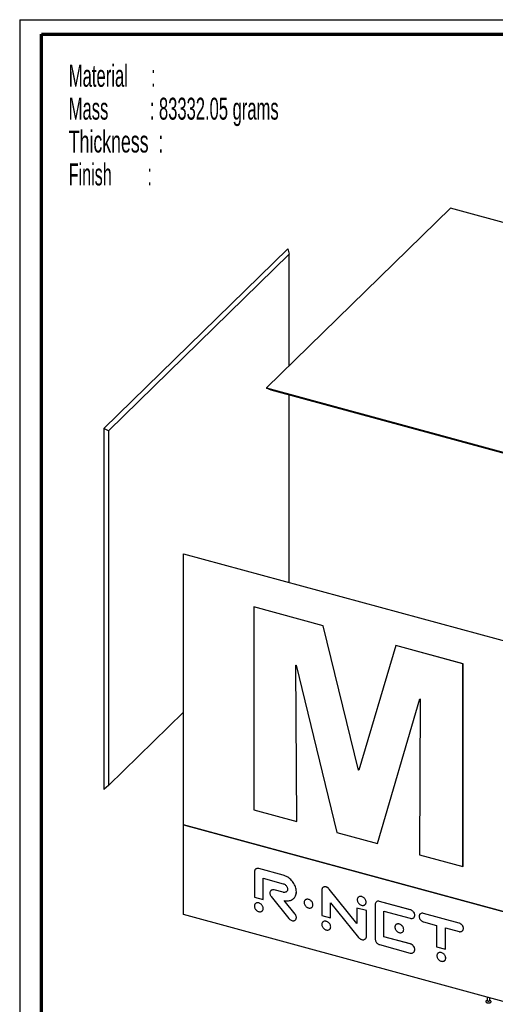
# Paper-space layout 'MA-KB-Kubus Wall Mount expl view' of a CAD drawing. Header units: millimetres. Extents: x 7 to 203, y 7 to 289.
# Tile 10 of 13: x 7 to 50, y 199 to 289. Entities that reach past the tile are written whole.
import ezdxf

# ---------------------------------------------------------------- set-up
doc = ezdxf.new("R2010")
doc.units = ezdxf.units.MM
for name, color, linetype in [('FORMAT', 7, 'Continuous'), ('LAYER2', 7, 'Continuous'), ('LOGO', 7, 'Continuous')]:
    doc.layers.add(name, color=color, linetype=linetype)
doc.styles.add('SLDTEXTSTYLE14', font='TXT', dxfattribs={"width": 0.565172})
doc.styles.add('SLDTEXTSTYLE5', font='TXT', dxfattribs={"width": 0.5675})
doc.styles.add('SLDTEXTSTYLE7', font='TXT', dxfattribs={"width": 0.605})
doc.styles.add('SLDTEXTSTYLE8', font='TXT', dxfattribs={"width": 0.549})

# ---------------------------------------------------------------- blocks, each defined once
blk = doc.blocks.new('SW_NOTE_0_43')
at = {"layer": 'FORMAT', "color": 0, "char_height": 2, "attachment_point": 1}
for s, insert, style in [('Material     :', (0, 2.578), 'SLDTEXTSTYLE5'), ('Mass         : 83332.05 grams', (0, -0.422), 'SLDTEXTSTYLE14'), ('Thickness  :', (0, -3.422), 'SLDTEXTSTYLE7'), ('Finish        :', (0, -6.422), 'SLDTEXTSTYLE8')]:
    blk.add_mtext(s, dxfattribs=dict(at, insert=insert, style=style))

psp = doc.layouts.new('MA-KB-Kubus Wall Mount expl view')

# ---------------------------------------------------------------- linework, layer by layer
at = {"color": 7, "linetype": 'Continuous', "lineweight": 25}
for p, q in [((46.172, 271.818), (29.371, 255.42)), ((78.011, 263.165), (46.172, 271.818)), ((31.329, 268.109), (14.531, 251.715)), ((31.329, 268.109), (31.461, 267.618)), ((31.461, 267.618), (14.958, 251.512)), ((31.461, 257.459), (31.461, 267.618)), ((29.371, 255.42), (61.21, 246.766)), ((29.371, 255.42), (29.371, 255.416)), ((29.371, 255.416), (61.21, 246.763)), ((29.803, 255.211), (29.371, 255.416)), ((61.076, 246.711), (29.803, 255.211)), ((31.461, 237.672), (31.461, 254.76)), ((14.531, 251.715), (14.531, 226.998)), ((14.958, 251.512), (14.531, 251.715)), ((14.958, 251.512), (14.958, 219.145)), ((21.81, 215.578), (21.81, 240.295)), ((21.81, 240.295), (53.642, 231.643)), ((28.216, 235.451), (28.214, 235.449)), ((28.214, 235.449), (28.214, 216.942)), ((34.549, 233.727), (28.214, 235.449)), ((34.551, 233.729), (28.216, 235.451)), ((34.551, 233.729), (34.549, 233.727)), ((37.765, 220.558), (34.549, 233.727)), ((37.767, 220.56), (34.551, 233.729)), ((41.178, 231.926), (37.809, 220.546)), ((41.18, 231.928), (41.178, 231.926)), ((47.31, 230.259), (41.178, 231.926)), ((47.312, 230.261), (41.18, 231.928)), ((32.05, 230.136), (32.093, 230.124)), ((32.137, 215.876), (32.05, 230.136)), ((32.138, 215.877), (32.052, 230.135)), ((32.093, 230.124), (35.788, 214.883)), ((47.312, 230.261), (47.31, 230.259)), ((47.31, 211.752), (47.31, 230.259)), ((47.312, 211.754), (47.312, 230.261)), ((14.531, 227), (14.529, 226.998)), ((14.529, 226.998), (14.529, 218.804)), ((14.531, 226.998), (14.529, 226.998)), ((39.505, 213.873), (43.373, 227.058)), ((39.507, 213.875), (43.374, 227.058)), ((43.416, 227.046), (43.351, 212.828)), ((43.373, 227.058), (43.416, 227.046)), ((14.958, 219.145), (21.81, 225.832)), ((37.767, 220.56), (37.765, 220.558)), ((37.809, 220.546), (37.765, 220.558)), ((37.81, 220.548), (37.767, 220.56)), ((14.958, 219.145), (14.529, 218.804)), ((28.214, 216.942), (32.137, 215.876)), ((21.807, 215.578), (53.642, 206.926)), ((21.807, 207.384), (21.807, 215.578)), ((21.807, 215.578), (21.81, 215.578)), ((53.642, 206.927), (21.81, 215.578)), ((32.138, 215.877), (32.137, 215.876)), ((35.788, 214.883), (39.505, 213.873)), ((39.507, 213.875), (39.505, 213.873)), ((43.351, 212.828), (47.31, 211.752)), ((28.281, 211.283), (28.281, 208.964)), ((28.674, 211.576), (28.673, 211.575)), ((30.894, 210.972), (28.673, 211.575)), ((30.895, 210.972), (28.674, 211.576)), ((47.312, 211.754), (47.31, 211.752)), ((29.082, 210.688), (30.894, 210.195)), ((29.082, 208.746), (29.082, 210.688)), ((29.083, 208.747), (29.083, 210.687)), ((30.895, 210.972), (30.894, 210.972)), ((29.801, 209.592), (29.775, 209.565)), ((29.802, 209.593), (29.776, 209.565)), ((29.802, 209.593), (29.801, 209.592)), ((30.087, 209.639), (30.086, 209.638)), ((30.894, 209.419), (30.086, 209.638)), ((30.895, 209.419), (30.087, 209.639)), ((30.895, 209.419), (30.894, 209.419)), ((32.107, 209.466), (32.106, 209.465)), ((34.423, 209.614), (34.423, 207.295)), ((34.823, 209.898), (34.822, 209.897)), ((35.104, 209.707), (35.103, 209.706)), ((37.628, 206.556), (35.103, 209.706)), ((37.628, 206.559), (35.104, 209.707)), ((28.281, 208.964), (29.082, 208.746)), ((29.083, 208.747), (29.082, 208.746)), ((29.801, 209.033), (31.416, 207.026)), ((31.988, 207.422), (30.988, 208.663)), ((31.989, 207.423), (30.989, 208.663)), ((35.225, 208.451), (37.771, 205.297)), ((35.225, 207.077), (35.225, 208.451)), ((35.226, 207.078), (35.226, 208.45)), ((38.467, 208.516), (38.466, 208.515)), ((42.504, 207.816), (39.677, 208.585)), ((39.678, 208.585), (39.677, 208.585)), ((42.505, 207.817), (39.678, 208.585)), ((29.078, 207.937), (29.077, 207.936)), ((33.621, 208.268), (33.62, 208.267)), ((37.628, 207.977), (37.628, 206.556)), ((38.496, 207.741), (37.628, 207.977)), ((37.629, 207.977), (37.628, 207.977)), ((38.497, 207.742), (37.629, 207.977)), ((38.497, 207.742), (38.496, 207.741)), ((38.496, 205.376), (38.496, 207.741)), ((38.497, 205.377), (38.497, 207.742)), ((39.298, 208.289), (39.298, 205.159)), ((40.099, 205.364), (40.099, 207.693)), ((40.099, 207.693), (42.504, 207.04)), ((40.1, 205.365), (40.1, 207.693)), ((42.505, 207.817), (42.504, 207.816)), ((53.642, 198.732), (21.807, 207.384)), ((31.989, 207.423), (31.988, 207.422)), ((31.988, 206.869), (32.014, 206.897)), ((34.423, 207.295), (35.225, 207.077)), ((35.226, 207.078), (35.225, 207.077)), ((42.909, 207.32), (42.908, 207.319)), ((43.716, 207.488), (43.715, 207.487)), ((46.946, 206.609), (43.715, 207.487)), ((43.715, 206.711), (44.906, 206.387)), ((46.947, 206.61), (43.716, 207.488)), ((46.947, 206.61), (46.946, 206.609)), ((35.236, 206.264), (35.235, 206.263)), ((41.899, 206.018), (41.898, 206.017)), ((44.906, 206.387), (44.906, 204.446)), ((45.707, 204.228), (45.707, 206.169)), ((45.707, 206.169), (46.946, 205.833)), ((45.708, 204.229), (45.708, 206.169)), ((47.35, 206.112), (47.349, 206.111)), ((38.497, 205.377), (38.496, 205.376)), ((40.1, 205.365), (40.099, 205.364)), ((42.504, 204.71), (40.099, 205.364)), ((42.505, 204.711), (40.1, 205.365)), ((39.677, 204.637), (42.504, 203.869)), ((42.505, 204.711), (42.504, 204.71)), ((42.909, 204.181), (42.908, 204.18)), ((44.906, 204.446), (45.707, 204.228)), ((45.708, 204.229), (45.707, 204.228)), ((45.735, 203.41), (45.734, 203.409)), ((49.398, 199.449), (49.398, 199.438)), ((49.518, 199.572), (49.446, 199.523)), ((49.518, 199.853), (49.518, 199.551)), ((49.758, 199.551), (49.758, 199.788)), ((49.829, 199.523), (49.758, 199.572)), ((49.878, 199.438), (49.878, 199.449))]:
    psp.add_line(p, q, dxfattribs=at)
at = {"color": 7, "linetype": 'Continuous', "lineweight": 25, "flags": 128}
for points in [[(49.446, 199.523), (49.433, 199.513), (49.408, 199.485), (49.398, 199.454), (49.403, 199.423), (49.422, 199.394), (49.455, 199.368), (49.5, 199.347), (49.553, 199.333), (49.612, 199.326), (49.672, 199.326), (49.73, 199.334), (49.782, 199.35), (49.825, 199.371), (49.856, 199.398), (49.874, 199.428), (49.877, 199.458), (49.865, 199.489), (49.838, 199.517), (49.829, 199.523)], [(49.398, 199.438), (49.403, 199.413), (49.422, 199.384), (49.455, 199.358), (49.5, 199.337), (49.553, 199.323), (49.612, 199.315), (49.672, 199.316), (49.73, 199.324), (49.782, 199.34), (49.825, 199.361), (49.856, 199.388), (49.874, 199.417), (49.878, 199.438)], [(49.518, 199.551), (49.518, 199.549), (49.526, 199.528), (49.549, 199.51), (49.582, 199.497), (49.621, 199.49), (49.663, 199.491), (49.701, 199.499), (49.732, 199.514), (49.752, 199.533), (49.758, 199.551)]]:
    psp.add_lwpolyline(points, dxfattribs=at)
at = {"color": 7, "linetype": 'Continuous', "lineweight": 25}
for points, knots in [([(28.673, 211.575), (28.633, 211.583), (28.554, 211.597), (28.449, 211.572), (28.371, 211.521), (28.319, 211.452), (28.287, 211.374), (28.283, 211.314), (28.281, 211.283)], [0, 0, 0, 0, 0.19038, 0.373258, 0.555102, 0.699861, 0.847594, 1, 1, 1, 1]), ([(28.674, 211.576), (28.634, 211.584), (28.555, 211.598), (28.451, 211.572), (28.389, 211.538), (28.368, 211.51), (28.367, 211.509)], [0, 0, 0, 0, 0.336451, 0.659646, 0.981012, 1, 1, 1, 1]), ([(32.106, 209.465), (32.102, 209.537), (32.094, 209.68), (32.035, 209.899), (31.943, 210.109), (31.821, 210.309), (31.673, 210.491), (31.503, 210.653), (31.314, 210.791), (31.109, 210.903), (30.967, 210.948), (30.894, 210.972)], [0, 0, 0, 0, 0.1158861, 0.2286077, 0.3394536, 0.4493269, 0.5588902, 0.6667713, 0.7755808, 0.8862275, 1, 1, 1, 1]), ([(30.894, 210.195), (30.935, 210.181), (31.014, 210.153), (31.122, 210.072), (31.203, 209.98), (31.258, 209.885), (31.292, 209.79), (31.296, 209.728), (31.298, 209.697)], [0, 0, 0, 0, 0.191626, 0.376331, 0.55856, 0.702336, 0.848534, 1, 1, 1, 1]), ([(32.107, 209.466), (32.103, 209.538), (32.095, 209.681), (32.036, 209.899), (31.944, 210.11), (31.822, 210.31), (31.674, 210.492), (31.504, 210.654), (31.315, 210.791), (31.11, 210.903), (30.967, 210.949), (30.895, 210.972)], [0, 0, 0, 0, 0.1158861, 0.2286077, 0.3394536, 0.4493269, 0.5588902, 0.6667713, 0.7755808, 0.8862275, 1, 1, 1, 1]), ([(29.768, 209.557), (29.754, 209.544), (29.716, 209.508), (29.686, 209.421), (29.679, 209.316), (29.7, 209.214), (29.738, 209.12), (29.78, 209.062), (29.801, 209.033)], [0, 0, 0, 0, 0.112899, 0.315761, 0.516684, 0.675042, 0.835273, 1, 1, 1, 1]), ([(30.086, 209.638), (30.057, 209.644), (29.999, 209.655), (29.898, 209.644), (29.838, 209.612), (29.801, 209.592)], [0, 0, 0, 0, 0.271618, 0.54956, 1, 1, 1, 1]), ([(30.087, 209.639), (30.058, 209.645), (30, 209.656), (29.899, 209.645), (29.839, 209.612), (29.802, 209.593)], [0, 0, 0, 0, 0.271618, 0.54956, 1, 1, 1, 1]), ([(31.298, 209.697), (31.295, 209.659), (31.288, 209.584), (31.234, 209.494), (31.161, 209.436), (31.077, 209.407), (30.989, 209.399), (30.926, 209.412), (30.894, 209.419)], [0, 0, 0, 0, 0.191474, 0.375688, 0.557765, 0.70178, 0.848365, 1, 1, 1, 1]), ([(31.197, 209.473), (31.183, 209.46), (31.15, 209.431), (31.078, 209.408), (30.99, 209.4), (30.927, 209.413), (30.895, 209.419)], [0, 0, 0, 0, 0.18993, 0.453731, 0.72224, 1, 1, 1, 1]), ([(31.876, 208.866), (31.904, 208.896), (31.971, 208.964), (32.043, 209.102), (32.096, 209.272), (32.102, 209.4), (32.106, 209.465)], [0, 0, 0, 0, 0.194852, 0.454318, 0.721153, 1, 1, 1, 1]), ([(31.877, 208.867), (31.905, 208.896), (31.972, 208.965), (32.044, 209.102), (32.097, 209.273), (32.103, 209.401), (32.107, 209.466)], [0, 0, 0, 0, 0.194852, 0.454318, 0.721153, 1, 1, 1, 1]), ([(34.822, 209.897), (34.782, 209.904), (34.703, 209.919), (34.596, 209.896), (34.516, 209.847), (34.462, 209.781), (34.43, 209.704), (34.426, 209.644), (34.423, 209.614)], [0, 0, 0, 0, 0.191397, 0.37533, 0.557176, 0.701182, 0.847967, 1, 1, 1, 1]), ([(34.823, 209.898), (34.783, 209.906), (34.703, 209.921), (34.598, 209.896), (34.535, 209.865), (34.514, 209.839), (34.514, 209.838)], [0, 0, 0, 0, 0.340272, 0.667275, 0.990568, 1, 1, 1, 1]), ([(35.103, 209.706), (35.081, 209.73), (35.038, 209.779), (34.966, 209.834), (34.893, 209.874), (34.846, 209.889), (34.822, 209.897)], [0, 0, 0, 0, 0.27564, 0.550318, 0.770569, 1, 1, 1, 1]), ([(35.104, 209.707), (35.082, 209.731), (35.039, 209.78), (34.967, 209.835), (34.894, 209.875), (34.847, 209.89), (34.823, 209.898)], [0, 0, 0, 0, 0.27564, 0.550318, 0.770569, 1, 1, 1, 1]), ([(29.077, 207.936), (29.074, 207.972), (29.069, 208.043), (29.026, 208.149), (28.962, 208.247), (28.879, 208.332), (28.781, 208.399), (28.674, 208.442), (28.566, 208.457), (28.468, 208.443), (28.395, 208.412), (28.364, 208.378), (28.353, 208.366)], [0, 0, 0, 0, 0.107577, 0.211604, 0.314251, 0.416922, 0.521021, 0.62872, 0.736511, 0.840664, 0.94336, 1, 1, 1, 1]), ([(29.078, 207.937), (29.075, 207.973), (29.07, 208.043), (29.027, 208.15), (28.963, 208.248), (28.88, 208.333), (28.782, 208.399), (28.674, 208.442), (28.567, 208.458), (28.469, 208.444), (28.396, 208.413), (28.365, 208.379), (28.354, 208.367)], [0, 0, 0, 0, 0.107577, 0.211604, 0.314251, 0.416922, 0.521021, 0.62872, 0.736511, 0.840664, 0.94336, 1, 1, 1, 1]), ([(30.988, 208.663), (31.057, 208.651), (31.192, 208.629), (31.384, 208.636), (31.562, 208.671), (31.717, 208.739), (31.821, 208.803), (31.863, 208.851), (31.869, 208.858)], [0, 0, 0, 0, 0.202903, 0.399712, 0.591882, 0.780841, 0.968167, 1, 1, 1, 1]), ([(32.896, 208.696), (32.886, 208.687), (32.854, 208.658), (32.821, 208.587), (32.815, 208.52), (32.812, 208.486)], [0, 0, 0, 0, 0.178554, 0.582556, 1, 1, 1, 1]), ([(32.812, 208.486), (32.815, 208.45), (32.821, 208.38), (32.864, 208.273), (32.928, 208.175), (33.011, 208.091), (33.109, 208.024), (33.216, 207.981), (33.324, 207.965), (33.421, 207.98), (33.491, 208.009), (33.52, 208.04), (33.529, 208.049)], [0, 0, 0, 0, 0.108895, 0.214241, 0.318239, 0.422287, 0.527769, 0.636837, 0.74585, 0.851229, 0.955166, 1, 1, 1, 1]), ([(33.62, 208.267), (33.617, 208.302), (33.612, 208.373), (33.569, 208.48), (33.505, 208.578), (33.422, 208.662), (33.324, 208.729), (33.216, 208.772), (33.109, 208.788), (33.011, 208.773), (32.941, 208.744), (32.912, 208.713), (32.903, 208.704)], [0, 0, 0, 0, 0.108891, 0.214241, 0.318201, 0.422157, 0.527512, 0.636466, 0.745474, 0.850932, 0.954999, 1, 1, 1, 1]), ([(33.621, 208.268), (33.618, 208.303), (33.613, 208.374), (33.57, 208.481), (33.506, 208.578), (33.423, 208.663), (33.325, 208.73), (33.217, 208.773), (33.11, 208.789), (33.012, 208.774), (32.942, 208.745), (32.913, 208.714), (32.904, 208.705)], [0, 0, 0, 0, 0.108891, 0.214241, 0.318201, 0.422157, 0.527512, 0.636466, 0.745474, 0.850932, 0.954999, 1, 1, 1, 1]), ([(37.741, 208.945), (37.731, 208.936), (37.699, 208.907), (37.667, 208.836), (37.661, 208.769), (37.658, 208.735)], [0, 0, 0, 0, 0.178313, 0.582161, 1, 1, 1, 1]), ([(37.658, 208.735), (37.66, 208.699), (37.666, 208.628), (37.709, 208.522), (37.773, 208.424), (37.856, 208.339), (37.954, 208.273), (38.062, 208.23), (38.17, 208.214), (38.267, 208.228), (38.337, 208.257), (38.366, 208.288), (38.375, 208.298)], [0, 0, 0, 0, 0.109042, 0.214364, 0.318245, 0.422178, 0.527633, 0.636811, 0.745861, 0.851203, 0.955051, 1, 1, 1, 1]), ([(38.466, 208.515), (38.463, 208.551), (38.457, 208.622), (38.414, 208.729), (38.351, 208.826), (38.268, 208.911), (38.169, 208.978), (38.062, 209.021), (37.954, 209.037), (37.857, 209.022), (37.786, 208.993), (37.757, 208.962), (37.749, 208.953)], [0, 0, 0, 0, 0.1090095, 0.2143492, 0.318237, 0.4221248, 0.5274645, 0.636474, 0.7456124, 0.8510651, 0.9550385, 1, 1, 1, 1]), ([(38.467, 208.516), (38.464, 208.552), (38.458, 208.623), (38.415, 208.729), (38.352, 208.827), (38.269, 208.912), (38.17, 208.979), (38.063, 209.022), (37.955, 209.038), (37.858, 209.023), (37.787, 208.994), (37.758, 208.963), (37.75, 208.954)], [0, 0, 0, 0, 0.1090095, 0.2143492, 0.318237, 0.4221248, 0.5274645, 0.636474, 0.7456124, 0.8510651, 0.9550385, 1, 1, 1, 1]), ([(38.382, 208.305), (38.392, 208.314), (38.424, 208.343), (38.457, 208.414), (38.463, 208.481), (38.466, 208.515)], [0, 0, 0, 0, 0.1780034, 0.5818318, 1, 1, 1, 1]), ([(38.383, 208.306), (38.393, 208.315), (38.425, 208.344), (38.458, 208.415), (38.464, 208.482), (38.467, 208.516)], [0, 0, 0, 0, 0.1780034, 0.5818318, 1, 1, 1, 1]), ([(39.677, 208.585), (39.637, 208.592), (39.56, 208.606), (39.457, 208.58), (39.371, 208.52), (39.31, 208.422), (39.302, 208.334), (39.298, 208.289)], [0, 0, 0, 0, 0.19127, 0.372686, 0.553068, 0.771028, 1, 1, 1, 1]), ([(39.678, 208.585), (39.639, 208.593), (39.561, 208.607), (39.461, 208.584), (39.414, 208.546), (39.393, 208.528)], [0, 0, 0, 0, 0.36193, 0.705216, 1, 1, 1, 1]), ([(28.344, 208.357), (28.337, 208.351), (28.309, 208.324), (28.279, 208.257), (28.273, 208.19), (28.27, 208.156)], [0, 0, 0, 0, 0.128781, 0.557084, 1, 1, 1, 1]), ([(28.27, 208.156), (28.272, 208.12), (28.278, 208.049), (28.321, 207.942), (28.385, 207.845), (28.468, 207.76), (28.566, 207.693), (28.673, 207.65), (28.781, 207.634), (28.878, 207.649), (28.945, 207.676), (28.971, 207.703), (28.977, 207.709)], [0, 0, 0, 0, 0.11074, 0.217773, 0.323339, 0.428904, 0.535937, 0.646694, 0.757357, 0.864335, 0.969874, 1, 1, 1, 1]), ([(28.986, 207.718), (28.999, 207.73), (29.034, 207.761), (29.068, 207.835), (29.074, 207.902), (29.077, 207.936)], [0, 0, 0, 0, 0.216827, 0.601746, 1, 1, 1, 1]), ([(28.987, 207.719), (28.999, 207.73), (29.035, 207.762), (29.069, 207.836), (29.075, 207.903), (29.078, 207.937)], [0, 0, 0, 0, 0.216827, 0.601746, 1, 1, 1, 1]), ([(33.536, 208.057), (33.546, 208.066), (33.578, 208.094), (33.611, 208.166), (33.617, 208.233), (33.62, 208.267)], [0, 0, 0, 0, 0.178705, 0.58248, 1, 1, 1, 1]), ([(33.537, 208.058), (33.547, 208.066), (33.579, 208.095), (33.612, 208.167), (33.618, 208.234), (33.621, 208.268)], [0, 0, 0, 0, 0.178705, 0.58248, 1, 1, 1, 1]), ([(42.908, 207.319), (42.904, 207.359), (42.898, 207.437), (42.844, 207.556), (42.771, 207.653), (42.687, 207.729), (42.598, 207.785), (42.536, 207.806), (42.504, 207.816)], [0, 0, 0, 0, 0.19137, 0.375498, 0.557535, 0.701569, 0.848228, 1, 1, 1, 1]), ([(42.909, 207.32), (42.905, 207.36), (42.898, 207.438), (42.845, 207.557), (42.772, 207.654), (42.688, 207.729), (42.599, 207.785), (42.537, 207.807), (42.505, 207.817)], [0, 0, 0, 0, 0.19137, 0.375498, 0.557535, 0.701569, 0.848228, 1, 1, 1, 1]), ([(43.715, 207.487), (43.674, 207.495), (43.595, 207.51), (43.487, 207.488), (43.406, 207.441), (43.351, 207.375), (43.318, 207.299), (43.313, 207.239), (43.311, 207.209)], [0, 0, 0, 0, 0.191724, 0.376421, 0.558585, 0.702315, 0.8485, 1, 1, 1, 1]), ([(43.716, 207.488), (43.675, 207.496), (43.596, 207.511), (43.49, 207.488), (43.425, 207.457), (43.402, 207.429), (43.4, 207.427)], [0, 0, 0, 0, 0.334709, 0.657149, 0.97517, 1, 1, 1, 1]), ([(31.416, 207.026), (31.447, 206.992), (31.508, 206.926), (31.622, 206.857), (31.731, 206.822), (31.83, 206.815), (31.916, 206.828), (31.963, 206.856), (31.988, 206.869)], [0, 0, 0, 0, 0.191311, 0.3760839, 0.5586429, 0.7026681, 0.8489022, 1, 1, 1, 1]), ([(32.021, 206.904), (32.035, 206.917), (32.073, 206.952), (32.103, 207.038), (32.109, 207.141), (32.088, 207.242), (32.05, 207.336), (32.009, 207.393), (31.988, 207.422)], [0, 0, 0, 0, 0.112634, 0.315264, 0.515285, 0.673216, 0.833812, 1, 1, 1, 1]), ([(32.022, 206.905), (32.036, 206.918), (32.074, 206.953), (32.104, 207.039), (32.11, 207.142), (32.089, 207.243), (32.051, 207.337), (32.01, 207.394), (31.989, 207.423)], [0, 0, 0, 0, 0.112634, 0.315264, 0.515285, 0.673216, 0.833812, 1, 1, 1, 1]), ([(34.511, 206.692), (34.501, 206.683), (34.469, 206.654), (34.436, 206.583), (34.43, 206.516), (34.427, 206.482)], [0, 0, 0, 0, 0.1774627, 0.5819023, 1, 1, 1, 1]), ([(35.235, 206.263), (35.232, 206.298), (35.227, 206.369), (35.184, 206.476), (35.12, 206.573), (35.037, 206.658), (34.939, 206.725), (34.831, 206.768), (34.724, 206.784), (34.626, 206.769), (34.556, 206.74), (34.527, 206.709), (34.518, 206.699)], [0, 0, 0, 0, 0.108852, 0.214129, 0.318029, 0.421964, 0.52734, 0.636332, 0.745321, 0.850735, 0.954724, 1, 1, 1, 1]), ([(35.236, 206.264), (35.233, 206.299), (35.228, 206.37), (35.185, 206.477), (35.121, 206.574), (35.038, 206.659), (34.94, 206.726), (34.832, 206.769), (34.725, 206.784), (34.627, 206.77), (34.557, 206.741), (34.528, 206.71), (34.519, 206.7)], [0, 0, 0, 0, 0.108852, 0.214129, 0.318029, 0.421964, 0.52734, 0.636332, 0.745321, 0.850735, 0.954724, 1, 1, 1, 1]), ([(42.504, 207.04), (42.544, 207.032), (42.624, 207.017), (42.731, 207.039), (42.813, 207.087), (42.868, 207.153), (42.901, 207.229), (42.906, 207.288), (42.908, 207.319)], [0, 0, 0, 0, 0.191731, 0.376466, 0.558674, 0.702416, 0.848575, 1, 1, 1, 1]), ([(42.82, 207.102), (42.836, 207.119), (42.871, 207.155), (42.902, 207.23), (42.906, 207.289), (42.909, 207.32)], [0, 0, 0, 0, 0.303044, 0.645355, 1, 1, 1, 1]), ([(43.311, 207.209), (43.315, 207.169), (43.322, 207.09), (43.375, 206.972), (43.448, 206.874), (43.532, 206.799), (43.62, 206.742), (43.683, 206.721), (43.715, 206.711)], [0, 0, 0, 0, 0.191505, 0.375765, 0.557848, 0.701833, 0.848378, 1, 1, 1, 1]), ([(47.349, 206.111), (47.346, 206.151), (47.339, 206.23), (47.286, 206.348), (47.213, 206.446), (47.129, 206.521), (47.041, 206.577), (46.978, 206.598), (46.946, 206.609)], [0, 0, 0, 0, 0.191462, 0.375668, 0.557702, 0.701679, 0.848266, 1, 1, 1, 1]), ([(47.35, 206.112), (47.347, 206.152), (47.34, 206.231), (47.286, 206.349), (47.214, 206.447), (47.13, 206.522), (47.041, 206.578), (46.979, 206.599), (46.947, 206.61)], [0, 0, 0, 0, 0.191462, 0.375668, 0.557702, 0.701679, 0.848266, 1, 1, 1, 1]), ([(34.427, 206.482), (34.43, 206.446), (34.436, 206.376), (34.479, 206.269), (34.543, 206.171), (34.626, 206.086), (34.724, 206.019), (34.831, 205.976), (34.939, 205.961), (35.036, 205.975), (35.106, 206.004), (35.135, 206.035), (35.144, 206.045)], [0, 0, 0, 0, 0.109042, 0.214468, 0.318485, 0.422503, 0.527918, 0.636893, 0.745871, 0.851247, 0.955212, 1, 1, 1, 1]), ([(35.152, 206.052), (35.161, 206.061), (35.194, 206.09), (35.226, 206.162), (35.232, 206.229), (35.235, 206.263)], [0, 0, 0, 0, 0.178895, 0.582489, 1, 1, 1, 1]), ([(35.153, 206.053), (35.162, 206.062), (35.195, 206.091), (35.227, 206.162), (35.233, 206.23), (35.236, 206.264)], [0, 0, 0, 0, 0.178895, 0.582489, 1, 1, 1, 1]), ([(41.174, 206.447), (41.164, 206.438), (41.132, 206.409), (41.1, 206.337), (41.094, 206.27), (41.091, 206.236)], [0, 0, 0, 0, 0.179529, 0.582991, 1, 1, 1, 1]), ([(41.091, 206.236), (41.093, 206.2), (41.099, 206.13), (41.142, 206.023), (41.206, 205.926), (41.289, 205.841), (41.387, 205.774), (41.494, 205.731), (41.602, 205.716), (41.699, 205.73), (41.77, 205.759), (41.799, 205.79), (41.807, 205.8)], [0, 0, 0, 0, 0.1088577, 0.2141361, 0.3180377, 0.421993, 0.527434, 0.6365655, 0.7455565, 0.850951, 0.9549154, 1, 1, 1, 1]), ([(41.898, 206.017), (41.895, 206.053), (41.89, 206.123), (41.847, 206.23), (41.783, 206.328), (41.7, 206.412), (41.602, 206.479), (41.494, 206.523), (41.387, 206.538), (41.289, 206.523), (41.219, 206.494), (41.19, 206.463), (41.182, 206.454)], [0, 0, 0, 0, 0.108911, 0.2143, 0.318322, 0.422353, 0.527771, 0.636751, 0.745872, 0.851337, 0.955358, 1, 1, 1, 1]), ([(41.899, 206.018), (41.896, 206.053), (41.891, 206.124), (41.848, 206.231), (41.784, 206.329), (41.701, 206.413), (41.603, 206.48), (41.495, 206.523), (41.388, 206.539), (41.29, 206.524), (41.22, 206.495), (41.191, 206.464), (41.183, 206.455)], [0, 0, 0, 0, 0.108911, 0.2143, 0.318322, 0.422353, 0.527771, 0.636751, 0.745872, 0.851337, 0.955358, 1, 1, 1, 1]), ([(41.815, 205.807), (41.825, 205.816), (41.857, 205.845), (41.889, 205.916), (41.895, 205.983), (41.898, 206.017)], [0, 0, 0, 0, 0.178002, 0.582162, 1, 1, 1, 1]), ([(41.816, 205.808), (41.826, 205.817), (41.858, 205.846), (41.89, 205.917), (41.896, 205.984), (41.899, 206.018)], [0, 0, 0, 0, 0.178002, 0.582162, 1, 1, 1, 1]), ([(46.946, 205.833), (46.986, 205.825), (47.066, 205.809), (47.172, 205.833), (47.237, 205.864), (47.259, 205.891), (47.261, 205.893)], [0, 0, 0, 0, 0.33497, 0.657523, 0.975602, 1, 1, 1, 1]), ([(47.262, 205.894), (47.278, 205.911), (47.312, 205.948), (47.344, 206.022), (47.348, 206.082), (47.35, 206.112)], [0, 0, 0, 0, 0.30353, 0.645529, 1, 1, 1, 1]), ([(47.268, 205.902), (47.281, 205.916), (47.313, 205.95), (47.343, 206.022), (47.347, 206.081), (47.349, 206.111)], [0, 0, 0, 0, 0.269978, 0.628453, 1, 1, 1, 1]), ([(37.771, 205.297), (37.794, 205.272), (37.841, 205.221), (37.921, 205.166), (38, 205.124), (38.05, 205.108), (38.074, 205.1)], [0, 0, 0, 0, 0.269501, 0.552179, 0.777536, 1, 1, 1, 1]), ([(38.074, 205.1), (38.116, 205.092), (38.197, 205.076), (38.307, 205.099), (38.378, 205.132), (38.404, 205.162), (38.408, 205.167)], [0, 0, 0, 0, 0.319887, 0.633923, 0.944665, 1, 1, 1, 1]), ([(38.415, 205.175), (38.427, 205.187), (38.458, 205.218), (38.489, 205.286), (38.494, 205.346), (38.496, 205.376)], [0, 0, 0, 0, 0.239433, 0.615244, 1, 1, 1, 1]), ([(38.416, 205.176), (38.428, 205.188), (38.459, 205.219), (38.49, 205.287), (38.495, 205.347), (38.497, 205.377)], [0, 0, 0, 0, 0.239433, 0.615244, 1, 1, 1, 1]), ([(39.298, 205.159), (39.301, 205.118), (39.307, 205.037), (39.354, 204.915), (39.42, 204.811), (39.499, 204.73), (39.584, 204.67), (39.646, 204.648), (39.677, 204.637)], [0, 0, 0, 0, 0.193583, 0.382641, 0.566739, 0.708927, 0.851593, 1, 1, 1, 1]), ([(42.908, 204.18), (42.904, 204.221), (42.897, 204.303), (42.844, 204.427), (42.772, 204.533), (42.688, 204.615), (42.599, 204.677), (42.536, 204.699), (42.504, 204.71)], [0, 0, 0, 0, 0.189366, 0.377448, 0.563839, 0.70878, 0.853128, 1, 1, 1, 1]), ([(42.504, 203.869), (42.544, 203.862), (42.625, 203.848), (42.733, 203.879), (42.813, 203.935), (42.867, 204.007), (42.901, 204.087), (42.906, 204.149), (42.908, 204.18)], [0, 0, 0, 0, 0.185914, 0.369477, 0.555125, 0.702673, 0.850942, 1, 1, 1, 1]), ([(42.909, 204.181), (42.905, 204.222), (42.898, 204.304), (42.845, 204.428), (42.773, 204.533), (42.689, 204.616), (42.6, 204.678), (42.537, 204.7), (42.505, 204.711)], [0, 0, 0, 0, 0.189366, 0.377448, 0.563839, 0.70878, 0.853128, 1, 1, 1, 1]), ([(42.816, 203.945), (42.834, 203.966), (42.869, 204.008), (42.902, 204.089), (42.906, 204.15), (42.909, 204.181)], [0, 0, 0, 0, 0.32805, 0.663133, 1, 1, 1, 1]), ([(45.734, 203.409), (45.731, 203.445), (45.726, 203.516), (45.683, 203.622), (45.619, 203.72), (45.536, 203.805), (45.438, 203.872), (45.33, 203.915), (45.223, 203.93), (45.125, 203.916), (45.052, 203.885), (45.021, 203.851), (45.01, 203.839)], [0, 0, 0, 0, 0.107573, 0.211582, 0.314201, 0.416851, 0.520963, 0.628735, 0.736638, 0.840824, 0.943505, 1, 1, 1, 1]), ([(45.735, 203.41), (45.732, 203.446), (45.727, 203.516), (45.684, 203.623), (45.62, 203.721), (45.537, 203.806), (45.439, 203.872), (45.331, 203.915), (45.224, 203.931), (45.126, 203.917), (45.053, 203.886), (45.022, 203.852), (45.011, 203.84)], [0, 0, 0, 0, 0.107573, 0.211582, 0.314201, 0.416851, 0.520963, 0.628735, 0.736638, 0.840824, 0.943505, 1, 1, 1, 1]), ([(45.001, 203.83), (44.994, 203.824), (44.966, 203.798), (44.936, 203.73), (44.93, 203.663), (44.927, 203.629)], [0, 0, 0, 0, 0.129218, 0.557276, 1, 1, 1, 1]), ([(44.927, 203.629), (44.929, 203.593), (44.935, 203.522), (44.978, 203.415), (45.042, 203.318), (45.125, 203.233), (45.223, 203.166), (45.33, 203.123), (45.438, 203.107), (45.535, 203.122), (45.605, 203.151), (45.634, 203.182), (45.643, 203.191)], [0, 0, 0, 0, 0.109084, 0.214502, 0.318466, 0.422442, 0.527912, 0.637131, 0.746218, 0.851614, 0.955558, 1, 1, 1, 1]), ([(45.65, 203.199), (45.66, 203.208), (45.693, 203.237), (45.725, 203.308), (45.731, 203.375), (45.734, 203.409)], [0, 0, 0, 0, 0.179873, 0.582928, 1, 1, 1, 1]), ([(45.651, 203.2), (45.661, 203.209), (45.693, 203.238), (45.726, 203.309), (45.732, 203.376), (45.735, 203.41)], [0, 0, 0, 0, 0.179873, 0.582928, 1, 1, 1, 1])]:
    psp.add_open_spline(points, degree=3, knots=knots, dxfattribs=at)
at = {"layer": 'LAYER2', "lineweight": 70}
for p, q in [((8.852, 9.39), (8.852, 287.702)), ((8.852, 287.702), (201.352, 287.702))]:
    psp.add_line(p, q, dxfattribs=at)
at = {"layer": 'LOGO'}
for q in [(203.353, 289.018), (6.852, 7.39)]:
    psp.add_line((6.852, 289.018), q, dxfattribs=at)

# ---------------------------------------------------------------- block references
at = {"layer": 'FORMAT', "color": 218}
psp.add_blockref('SW_NOTE_0_43', (11.331, 282.322), dxfattribs=at)

doc.saveas('drawing.dxf')
